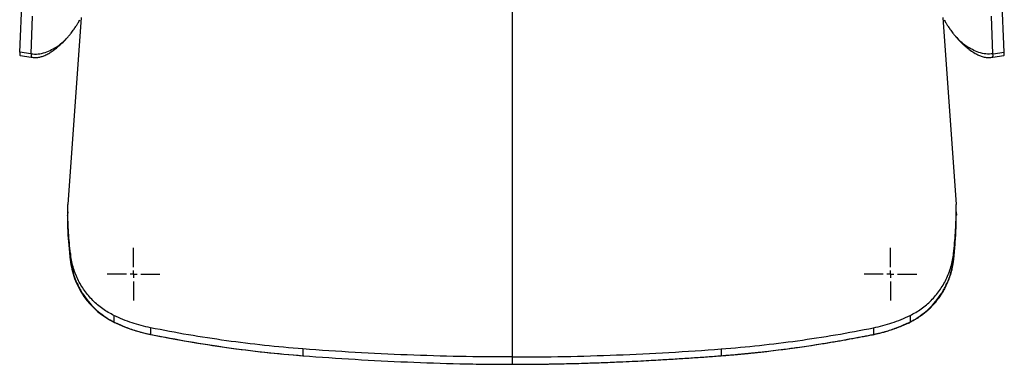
# Model space of a CAD drawing. Header units: millimetres. Extents: x 8 to 414, y 7 to 290.
# Tile 5 of 14: x 94 to 164, y 182 to 206. Entities that reach past the tile are written whole.
import ezdxf

# ---------------------------------------------------------------- set-up
doc = ezdxf.new("R2010")
doc.units = ezdxf.units.MM
doc.layers.add('BEMATING', color=12, linetype='Continuous')

# ---------------------------------------------------------------- blocks, each defined once
blk = doc.blocks.new('SW_CENTERMARKSYMBOL_1')
at = {"layer": 'BEMATING', "color": 0}
for p, q in [((0, 0.5), (0, 1.85)), ((-0.5, 0), (-1.85, 0)), ((0, 0), (-0.25, 0)), ((0, 0), (0, 0.25)), ((0, 0), (0, -0.25)), ((0, 0), (0.25, 0)), ((0.5, 0), (1.85, 0)), ((0, -0.5), (0, -1.85))]:
    blk.add_line(p, q, dxfattribs=at)
blk = doc.blocks.new('SW_CENTERMARKSYMBOL_4')
at = {"layer": 'BEMATING', "color": 0}
for p, q in [((0, 0.5), (0, 1.85)), ((-0.5, 0), (-1.85, 0)), ((0, 0), (-0.25, 0)), ((0, 0), (0, 0.25)), ((0, 0), (0, -0.25)), ((0, 0), (0.25, 0)), ((0.5, 0), (1.85, 0)), ((0, -0.5), (0, -1.85))]:
    blk.add_line(p, q, dxfattribs=at)

msp = doc.modelspace()

# ---------------------------------------------------------------- linework, layer by layer
at = {"color": 7, "linetype": 'Continuous', "lineweight": 25}
for p, q in [((94.38, 204.058), (94.582, 208.82)), ((163.56, 204.058), (163.358, 208.82)), ((95.17, 203.938), (95.282, 206.571)), ((98.684, 206.493), (97.76, 193.345)), ((159.255, 206.494), (160.18, 193.345)), ((162.769, 203.938), (162.658, 206.571)), ((94.397, 203.819), (95.187, 203.7)), ((162.752, 203.7), (163.542, 203.819)), ((97.747, 192.848), (97.744, 192.599)), ((160.192, 192.848), (160.195, 192.599)), ((97.934, 189.918), (97.934, 189.452)), ((160.005, 189.918), (160.005, 189.452)), ((100.999, 185.557), (100.999, 185.088)), ((156.941, 185.557), (156.941, 185.088)), ((103.57, 184.693), (103.57, 184.224)), ((154.37, 184.693), (154.37, 184.224)), ((114.27, 183.208), (114.27, 182.73)), ((143.67, 183.208), (143.67, 182.73)), ((128.97, 182.643), (128.97, 182.128))]:
    msp.add_line(p, q, dxfattribs=at)
at = {"color": 8, "linetype": 'Continuous', "lineweight": 25}
for p, q in [((95.159, 203.94), (94.38, 204.058)), ((162.78, 203.94), (163.56, 204.058)), ((97.934, 189.452), (97.821, 190.759)), ((160.005, 189.452), (160.118, 190.752)), ((97.966, 189.344), (97.938, 189.438)), ((159.973, 189.344), (160.001, 189.438))]:
    msp.add_line(p, q, dxfattribs=at)
at = {"color": 7, "linetype": 'Continuous', "lineweight": 25}
for centre, major_axis, start_param, end_param in [((94.852, 206.819), (0.455, 3), 2.747037, 3.141567), ((95.643, 206.7), (0.455, 3), 2.747037, 3.141567), ((162.297, 206.7), (-0.455, 3), 3.085872, 3.536148), ((163.087, 206.819), (-0.455, 3), 3.141619, 3.536148)]:
    msp.add_ellipse(centre, major_axis=major_axis, ratio=0.045266, start_param=start_param, end_param=end_param, dxfattribs=at)
for points, knots in [([(128.97, 231.407), (128.97, 230.249), (128.97, 227.557), (128.97, 223.291), (128.97, 218.62), (128.97, 214.203), (128.97, 210.054), (128.97, 206.173), (128.97, 202.282), (128.97, 198.374), (128.97, 194.453), (128.97, 190.518), (128.97, 186.581), (128.97, 183.956), (128.97, 182.643)], [0, 0, 0, 0, 0.072743, 0.169115, 0.265778, 0.362441, 0.441726, 0.521012, 0.600459, 0.679907, 0.759847, 0.839787, 0.919894, 1, 1, 1, 1]), ([(128.97, 231.407), (128.97, 230.249), (128.97, 227.557), (128.97, 223.291), (128.97, 218.62), (128.97, 214.203), (128.97, 210.054), (128.97, 206.173), (128.97, 202.282), (128.97, 198.374), (128.97, 194.453), (128.97, 190.518), (128.97, 186.581), (128.97, 183.956), (128.97, 182.643)], [0, 0, 0, 0, 0.072743, 0.169115, 0.265778, 0.362441, 0.441726, 0.521012, 0.600459, 0.679907, 0.759847, 0.839787, 0.919894, 1, 1, 1, 1]), ([(97.842, 205.211), (97.888, 205.268), (97.971, 205.37), (98.08, 205.515), (98.156, 205.619), (98.205, 205.688), (98.239, 205.736), (98.29, 205.808), (98.368, 205.925), (98.481, 206.103), (98.562, 206.247), (98.609, 206.331)], [0, 0, 0, 0, 0.190846, 0.339991, 0.448383, 0.487999, 0.518641, 0.564043, 0.648402, 0.79326, 1, 1, 1, 1]), ([(159.33, 206.331), (159.378, 206.247), (159.459, 206.103), (159.572, 205.925), (159.65, 205.808), (159.7, 205.736), (159.735, 205.688), (159.784, 205.619), (159.859, 205.515), (159.969, 205.37), (160.051, 205.268), (160.097, 205.211)], [0, 0, 0, 0, 0.20674, 0.351598, 0.435957, 0.481359, 0.512001, 0.551617, 0.660009, 0.809154, 1, 1, 1, 1]), ([(95.188, 203.703), (95.235, 203.695), (95.366, 203.675), (95.587, 203.675), (95.841, 203.713), (96.102, 203.798), (96.355, 203.923), (96.608, 204.082), (96.843, 204.249), (97.09, 204.443), (97.369, 204.693), (97.591, 204.914), (97.71, 205.059), (97.729, 205.083)], [0, 0, 0, 0, 0.045083, 0.12469, 0.207625, 0.285847, 0.386554, 0.485118, 0.582509, 0.677076, 0.805167, 0.968686, 1, 1, 1, 1]), ([(97.728, 205.084), (97.744, 205.099), (97.788, 205.142), (97.823, 205.192), (97.845, 205.224)], [0, 0, 0, 0, 0.363115, 1, 1, 1, 1]), ([(160.19, 205.106), (160.181, 205.114), (160.145, 205.15), (160.116, 205.192), (160.094, 205.224)], [0, 0, 0, 0, 0.235052, 1, 1, 1, 1]), ([(160.189, 205.104), (160.263, 205.02), (160.394, 204.87), (160.582, 204.684), (160.742, 204.538), (160.932, 204.377), (161.185, 204.182), (161.475, 203.986), (161.757, 203.834), (162.009, 203.736), (162.275, 203.681), (162.506, 203.674), (162.665, 203.686), (162.734, 203.698), (162.752, 203.701)], [0, 0, 0, 0, 0.116178, 0.207222, 0.271538, 0.332464, 0.455913, 0.592319, 0.678707, 0.767131, 0.852382, 0.934463, 0.983088, 1, 1, 1, 1]), ([(97.821, 190.759), (97.813, 190.846), (97.773, 191.282), (97.758, 191.832), (97.747, 192.358), (97.745, 192.533), (97.744, 192.599)], [0, 0, 0, 0, 0.142455, 0.714597, 0.893145, 1, 1, 1, 1]), ([(97.934, 189.918), (97.886, 190.405), (97.789, 191.379), (97.761, 192.358), (97.747, 192.848)], [0, 0, 0, 0, 0.49944, 1, 1, 1, 1]), ([(160.005, 189.918), (160.054, 190.405), (160.151, 191.379), (160.178, 192.358), (160.192, 192.848)], [0, 0, 0, 0, 0.49944, 1, 1, 1, 1]), ([(160.118, 190.752), (160.126, 190.841), (160.166, 191.279), (160.181, 191.832), (160.193, 192.358), (160.195, 192.533), (160.195, 192.599)], [0, 0, 0, 0, 0.145974, 0.715768, 0.893584, 1, 1, 1, 1]), ([(97.819, 190.751), (97.824, 190.666), (97.849, 190.226), (97.897, 189.79), (97.935, 189.438)], [0, 0, 0, 0, 0.1932506, 1, 1, 1, 1]), ([(160.004, 189.438), (160.043, 189.79), (160.091, 190.223), (160.115, 190.661), (160.12, 190.744)], [0, 0, 0, 0, 0.811354, 1, 1, 1, 1]), ([(100.999, 185.557), (100.864, 185.626), (100.596, 185.763), (100.213, 186.014), (99.848, 186.296), (99.51, 186.609), (99.201, 186.945), (98.922, 187.306), (98.671, 187.692), (98.451, 188.102), (98.266, 188.53), (98.115, 188.978), (98, 189.441), (97.956, 189.759), (97.934, 189.918)], [0, 0, 0, 0, 0.081136, 0.162272, 0.2458, 0.329329, 0.410449, 0.491569, 0.574969, 0.658369, 0.742547, 0.826725, 0.913362, 1, 1, 1, 1]), ([(156.941, 185.557), (157.075, 185.626), (157.344, 185.763), (157.726, 186.014), (158.091, 186.296), (158.43, 186.609), (158.738, 186.945), (159.017, 187.306), (159.268, 187.692), (159.488, 188.102), (159.674, 188.53), (159.824, 188.978), (159.94, 189.441), (159.983, 189.759), (160.005, 189.918)], [0, 0, 0, 0, 0.081136, 0.162272, 0.2458, 0.329329, 0.410449, 0.491569, 0.574969, 0.658369, 0.742547, 0.826725, 0.913362, 1, 1, 1, 1]), ([(97.934, 189.452), (97.98, 189.045), (98.077, 188.601), (98.395, 187.725), (98.615, 187.294), (99.43, 186.113), (100.175, 185.483), (100.999, 185.088)], [0, 0, 0, 0, 0.25, 0.25, 0.5, 0.5, 1, 1, 1, 1]), ([(97.961, 189.344), (98.01, 189.082), (98.108, 188.559), (98.388, 187.816), (98.75, 187.139), (99.175, 186.547), (99.639, 186.049), (100.12, 185.64), (100.603, 185.305), (100.935, 185.134), (101.095, 185.051)], [0, 0, 0, 0, 0.144431, 0.289019, 0.428449, 0.559887, 0.682198, 0.795864, 0.901553, 1, 1, 1, 1]), ([(156.844, 185.051), (157.004, 185.134), (157.336, 185.305), (157.819, 185.64), (158.3, 186.049), (158.764, 186.547), (159.189, 187.139), (159.551, 187.816), (159.832, 188.559), (159.929, 189.082), (159.978, 189.344)], [0, 0, 0, 0, 0.098447, 0.204136, 0.317802, 0.440113, 0.571551, 0.710981, 0.855569, 1, 1, 1, 1]), ([(156.941, 185.088), (156.963, 185.099), (157.009, 185.121), (157.078, 185.156), (157.147, 185.193), (157.218, 185.231), (157.289, 185.271), (157.361, 185.313), (157.433, 185.357), (157.506, 185.403), (157.579, 185.451), (157.653, 185.501), (157.728, 185.553), (157.802, 185.607), (157.877, 185.663), (157.952, 185.722), (158.028, 185.783), (158.131, 185.87), (158.285, 186.006), (158.505, 186.221), (158.775, 186.522), (159.01, 186.833), (159.196, 187.116), (159.324, 187.333), (159.438, 187.546), (159.539, 187.756), (159.626, 187.96), (159.703, 188.157), (159.768, 188.348), (159.824, 188.531), (159.871, 188.707), (159.91, 188.873), (159.943, 189.031), (159.969, 189.18), (159.989, 189.319), (160, 189.409), (160.005, 189.452)], [0, 0, 0, 0, 0.013554, 0.027378, 0.041474, 0.055841, 0.07048, 0.085391, 0.100575, 0.116031, 0.131761, 0.147765, 0.164043, 0.180595, 0.197422, 0.214525, 0.231903, 0.249558, 0.287368, 0.342477, 0.41495, 0.504866, 0.551918, 0.597195, 0.640689, 0.682394, 0.722304, 0.760413, 0.796716, 0.831209, 0.863889, 0.894752, 0.923796, 0.951019, 0.976421, 1, 1, 1, 1]), ([(103.57, 184.693), (103.35, 184.741), (102.911, 184.838), (102.262, 185.036), (101.621, 185.27), (101.206, 185.461), (100.999, 185.557)], [0, 0, 0, 0, 0.248015, 0.496031, 0.748015, 1, 1, 1, 1]), ([(154.37, 184.693), (154.589, 184.741), (155.029, 184.838), (155.678, 185.036), (156.318, 185.27), (156.733, 185.461), (156.941, 185.557)], [0, 0, 0, 0, 0.248015, 0.496031, 0.748015, 1, 1, 1, 1]), ([(101.1, 185.061), (101.09, 185.055), (101.037, 185.023), (101.016, 185.059), (100.999, 185.088)], [0, 0, 0, 0, 0.19401, 1, 1, 1, 1]), ([(101.095, 185.051), (101.366, 184.932), (101.907, 184.693), (102.751, 184.411), (103.328, 184.282), (103.616, 184.217)], [0, 0, 0, 0, 0.3335994, 0.6674053, 1, 1, 1, 1]), ([(154.324, 184.217), (154.612, 184.282), (155.189, 184.411), (156.033, 184.693), (156.574, 184.932), (156.844, 185.051)], [0, 0, 0, 0, 0.3325947, 0.6664006, 1, 1, 1, 1]), ([(154.37, 184.224), (154.396, 184.23), (154.452, 184.241), (154.543, 184.26), (154.645, 184.283), (154.759, 184.31), (154.885, 184.341), (155.023, 184.377), (155.172, 184.418), (155.332, 184.464), (155.503, 184.517), (155.697, 184.581), (155.903, 184.653), (156.112, 184.731), (156.307, 184.808), (156.486, 184.882), (156.651, 184.954), (156.801, 185.022), (156.896, 185.067), (156.941, 185.088)], [0, 0, 0, 0, 0.02947, 0.063487, 0.102052, 0.145168, 0.192836, 0.24506, 0.301842, 0.363185, 0.429093, 0.499568, 0.587289, 0.669601, 0.746502, 0.817991, 0.884069, 0.944738, 1, 1, 1, 1]), ([(156.839, 185.061), (156.85, 185.055), (156.902, 185.023), (156.924, 185.059), (156.941, 185.088)], [0, 0, 0, 0, 0.19401, 1, 1, 1, 1]), ([(114.27, 183.208), (112.471, 183.346), (110.68, 183.539), (107.113, 184.034), (105.338, 184.336), (103.57, 184.693)], [0, 0, 0, 0, 0.5, 0.5, 1, 1, 1, 1]), ([(103.618, 184.229), (103.613, 184.22), (103.588, 184.175), (103.578, 184.203), (103.57, 184.224)], [0, 0, 0, 0, 0.207813, 1, 1, 1, 1]), ([(103.616, 184.217), (104.498, 184.049), (106.263, 183.713), (108.928, 183.302), (111.602, 182.959), (113.392, 182.806), (114.286, 182.73)], [0, 0, 0, 0, 0.2501123, 0.5002066, 0.7502098, 1, 1, 1, 1]), ([(143.653, 182.73), (144.548, 182.806), (146.338, 182.959), (149.011, 183.302), (151.677, 183.713), (153.441, 184.049), (154.324, 184.217)], [0, 0, 0, 0, 0.24979, 0.499793, 0.749888, 1, 1, 1, 1]), ([(143.67, 183.208), (145.468, 183.346), (147.259, 183.539), (150.826, 184.034), (152.602, 184.336), (154.37, 184.693)], [0, 0, 0, 0, 0.5, 0.5, 1, 1, 1, 1]), ([(143.67, 182.73), (143.742, 182.736), (143.887, 182.747), (144.109, 182.765), (144.336, 182.783), (144.569, 182.803), (144.808, 182.824), (145.052, 182.847), (145.302, 182.871), (145.558, 182.896), (145.82, 182.922), (146.087, 182.95), (146.394, 182.983), (146.803, 183.029), (147.377, 183.097), (148.144, 183.193), (148.932, 183.3), (149.659, 183.405), (150.244, 183.494), (150.778, 183.578), (151.262, 183.657), (151.705, 183.732), (152.121, 183.804), (152.522, 183.875), (152.913, 183.946), (153.292, 184.016), (153.661, 184.086), (154.019, 184.155), (154.254, 184.202), (154.37, 184.224)], [0, 0, 0, 0, 0.0200214, 0.0405784, 0.0616713, 0.0833002, 0.1054654, 0.1281671, 0.1514055, 0.1751807, 0.1994929, 0.2243423, 0.2497289, 0.2850693, 0.3385199, 0.4100827, 0.4997606, 0.5591503, 0.6138583, 0.6638845, 0.7092289, 0.7498915, 0.7885992, 0.8263126, 0.8630328, 0.8987605, 0.9334969, 0.967243, 1, 1, 1, 1]), ([(154.322, 184.229), (154.327, 184.22), (154.351, 184.175), (154.361, 184.203), (154.37, 184.224)], [0, 0, 0, 0, 0.207813, 1, 1, 1, 1]), ([(128.97, 182.643), (126.516, 182.643), (124.064, 182.69), (119.164, 182.878), (116.716, 183.02), (114.27, 183.208)], [0, 0, 0, 0, 0.5, 0.5, 1, 1, 1, 1]), ([(114.287, 182.74), (114.285, 182.731), (114.276, 182.688), (114.273, 182.712), (114.27, 182.73)], [0, 0, 0, 0, 0.210934, 1, 1, 1, 1]), ([(114.27, 182.73), (116.715, 182.545), (119.165, 182.395), (122.841, 182.238), (124.067, 182.198), (125.906, 182.156), (126.518, 182.146), (127.438, 182.135), (127.744, 182.133), (128.357, 182.129), (128.663, 182.128), (128.97, 182.128)], [0, 0, 0, 0, 0.5, 0.5, 0.75, 0.75, 0.875, 0.875, 0.9375, 0.9375, 1, 1, 1, 1]), ([(128.97, 182.643), (131.423, 182.643), (133.875, 182.69), (138.775, 182.878), (141.223, 183.02), (143.67, 183.208)], [0, 0, 0, 0, 0.5, 0.5, 1, 1, 1, 1]), ([(128.97, 182.128), (129.066, 182.128), (129.259, 182.128), (129.55, 182.129), (129.845, 182.131), (130.143, 182.133), (130.445, 182.135), (130.749, 182.138), (131.058, 182.142), (131.369, 182.146), (131.684, 182.151), (132.002, 182.157), (132.323, 182.163), (132.739, 182.172), (133.319, 182.186), (134.132, 182.209), (135.157, 182.243), (136.207, 182.285), (137.187, 182.328), (137.998, 182.368), (138.733, 182.407), (139.392, 182.444), (139.995, 182.48), (140.564, 182.515), (141.119, 182.55), (141.659, 182.586), (142.183, 182.622), (142.692, 182.658), (143.186, 182.694), (143.51, 182.718), (143.67, 182.73)], [0, 0, 0, 0, 0.019572, 0.039371, 0.059397, 0.07965, 0.100129, 0.120836, 0.14177, 0.162932, 0.184321, 0.205937, 0.227782, 0.249854, 0.290715, 0.34601, 0.415741, 0.499908, 0.560375, 0.615619, 0.66564, 0.710438, 0.750014, 0.788846, 0.826636, 0.863386, 0.899097, 0.933768, 0.967402, 1, 1, 1, 1]), ([(143.653, 182.74), (143.654, 182.731), (143.663, 182.688), (143.667, 182.712), (143.67, 182.73)], [0, 0, 0, 0, 0.210934, 1, 1, 1, 1])]:
    msp.add_open_spline(points, degree=3, knots=knots, dxfattribs=at)
at = {"color": 8, "linetype": 'Continuous', "lineweight": 25}
for points, knots in [([(95.17, 203.938), (95.337, 203.924), (95.672, 203.897), (96.165, 204.019), (96.621, 204.22), (97.049, 204.472), (97.423, 204.759), (97.631, 204.981), (97.728, 205.084)], [0, 0, 0, 0, 0.1713269, 0.342652, 0.5141985, 0.6842961, 0.8537072, 1, 1, 1, 1]), ([(162.769, 203.938), (162.602, 203.924), (162.268, 203.897), (161.775, 204.019), (161.318, 204.22), (160.891, 204.472), (160.508, 204.765), (160.293, 204.995), (160.19, 205.106)], [0, 0, 0, 0, 0.16952, 0.339038, 0.508776, 0.67708, 0.844704, 1, 1, 1, 1])]:
    msp.add_open_spline(points, degree=3, knots=knots, dxfattribs=at)
at = {"color": 7, "linetype": 'Continuous', "lineweight": 25}
for points in [[(97.747, 192.848), (97.75, 193.014), (97.754, 193.18), (97.76, 193.345)], [(160.192, 192.848), (160.189, 193.014), (160.185, 193.18), (160.18, 193.345)], [(100.999, 185.088), (101.813, 184.7), (102.686, 184.401), (103.57, 184.224)], [(103.57, 184.224), (107.102, 183.524), (110.683, 183.002), (114.27, 182.73)]]:
    msp.add_open_spline(points, degree=3, dxfattribs=at)

# ---------------------------------------------------------------- block references
at = {"layer": 'BEMATING'}
for name, p in [('SW_CENTERMARKSYMBOL_1', (102.38, 188.455)), ('SW_CENTERMARKSYMBOL_4', (155.56, 188.455))]:
    msp.add_blockref(name, p, dxfattribs=at)

doc.saveas('drawing.dxf')
